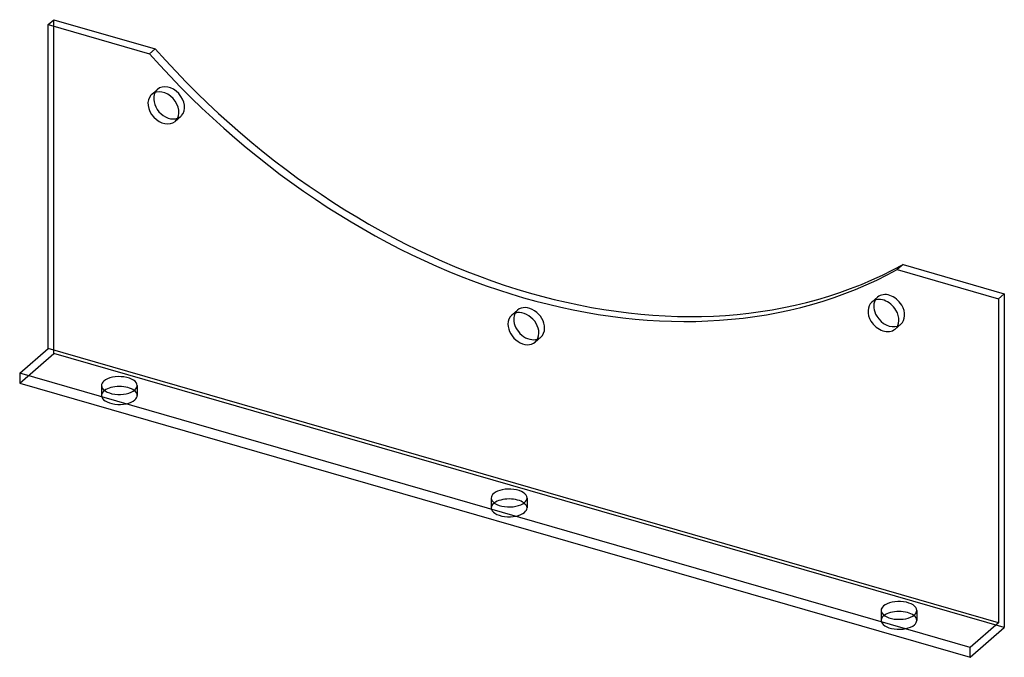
# Model space of a CAD drawing. Header units: millimetres. Extents: x -172 to 172, y -112 to 112.
import ezdxf

# ---------------------------------------------------------------- set-up
doc = ezdxf.new("R2010")
doc.units = ezdxf.units.MM
doc.layers.add('HIDDEN', color=7, linetype='Continuous')
doc.layers.add('THICK', color=7, linetype='Continuous')

msp = doc.modelspace()

# ---------------------------------------------------------------- linework, layer by layer
at = {"layer": 'HIDDEN'}
for p, q in [((-160.28, -5.26), (-160.28, 111.65)), ((-126.08, 85.49), (-124.08, 87.23)), ((-117.9, 76.04), (-115.9, 77.78)), ((125.89, 12.75), (127.89, 14.49)), ((-0.09, 8.19), (1.91, 9.92)), ((134.08, 3.31), (136.08, 5.04)), ((8.09, -1.26), (10.09, 0.47)), ((-172.28, -15.65), (-160.28, -5.26)), ((172.28, -101.26), (-160.28, -5.26)), ((-143.65, -16.48), (-143.65, -19.95)), ((-131.15, -16.48), (-131.15, -19.95)), ((-7.25, -55.86), (-7.25, -59.32)), ((5.25, -55.86), (5.25, -59.32)), ((129.15, -95.23), (129.15, -98.7)), ((141.65, -95.23), (141.65, -98.7))]:
    msp.add_line(p, q, dxfattribs=at)
for centre, major_axis, ratio, start_param, end_param in [((-119.99, 82.5), (-4.09, 4.72), 0.75, 0.085406, 0.286101), ((-119.99, 82.5), (-4.09, 4.72), 0.75, -0.00004, 0.085406), ((-119.99, 82.5), (-4.09, 4.72), 0.75, -3.056187, -0.00004), ((-119.99, 82.5), (-4.09, 4.72), 0.75, 2.855492, 3.141552), ((-119.99, 82.5), (-4.09, 4.72), 0.75, 3.141552, 3.226999), ((131.99, 9.76), (-4.09, 4.72), 0.75, 0.000117, 0.286101), ((131.99, 9.76), (-4.09, 4.72), 0.75, -1.79955, 0.000117), ((6, 5.2), (-4.09, 4.72), 0.75, -2.427868, -0.000041), ((131.99, 9.76), (-4.09, 4.72), 0.75, -3.141476, -1.79955), ((6, 5.2), (-4.09, 4.72), 0.75, -0.000041, 0.286101), ((6, 5.2), (-4.09, 4.72), 0.75, 3.141552, 3.855317), ((131.99, 9.76), (-4.09, 4.72), 0.75, 2.855492, 3.141709), ((6, 5.2), (-4.09, 4.72), 0.75, 2.855492, 3.141552), ((-137.4, -19.95), (6.25, 0), 0.5, 2.617994, 3.141499), ((-137.4, -19.95), (6.25, 0), 0.5, 3.141499, 5.759587), ((-137.4, -19.95), (6.25, 0), 0.5, 2.554125, 2.617994), ((-137.4, -19.95), (6.25, 0), 0.5, -0.000094, 0.587468), ((-137.4, -19.95), (6.25, 0), 0.5, -0.523599, -0.000094), ((-1, -59.32), (6.25, 0), 0.5, 2.617994, 3.141499), ((-1, -59.32), (6.25, 0), 0.5, 2.554125, 2.617994), ((-1, -59.32), (6.25, 0), 0.5, -0.000094, 0.587468), ((-1, -59.32), (6.25, 0), 0.5, 3.141499, 5.759587), ((-1, -59.32), (6.25, 0), 0.5, -0.523599, -0.000094), ((135.4, -98.7), (6.25, 0), 0.5, 2.617994, 3.141499), ((135.4, -98.7), (6.25, 0), 0.5, 3.141499, 5.759587), ((135.4, -98.7), (6.25, 0), 0.5, 2.554125, 2.617994), ((135.4, -98.7), (6.25, 0), 0.5, -0.000094, 0.587468), ((135.4, -98.7), (6.25, 0), 0.5, -0.523599, -0.000094)]:
    msp.add_ellipse(centre, major_axis=major_axis, ratio=ratio, start_param=start_param, end_param=end_param, dxfattribs=at)
at = {"layer": 'THICK'}
for p, q in [((-162.28, 109.92), (-160.28, 111.65)), ((-160.28, 111.65), (-124.84, 101.42)), ((-162.28, -3.53), (-162.28, 109.92)), ((-162.28, 109.92), (-126.84, 99.69)), ((-126.84, 99.69), (-124.84, 101.42)), ((136.84, 25.88), (134.84, 24.15)), ((134.84, 24.15), (170.28, 13.92)), ((136.84, 25.88), (172.28, 15.65)), ((170.28, 13.92), (172.28, 15.65)), ((170.28, 13.92), (170.28, -99.53)), ((172.28, 15.65), (172.28, -101.26)), ((-172.28, -12.19), (-162.28, -3.53)), ((170.28, -99.53), (-162.28, -3.53)), ((-172.28, -12.19), (-172.28, -15.65)), ((160.28, -108.19), (-172.28, -12.19)), ((-172.28, -15.65), (160.28, -111.65)), ((170.28, -99.53), (160.28, -108.19)), ((160.28, -111.65), (172.28, -101.26)), ((160.28, -111.65), (160.28, -108.19))]:
    msp.add_line(p, q, dxfattribs=at)
for centre, major_axis, ratio, start_param, end_param in [((6, 219.54), (-153.84, 177.64), 0.75, 1.586254, 2.982788), ((4, 217.81), (153.84, -177.64), 0.75, -1.555339, -0.158805), ((-121.99, 80.77), (4.09, -4.72), 0.75, 0.085406, 3.141552), ((-119.99, 82.5), (-4.09, 4.72), 0.75, 0.286101, 2.855492), ((-121.99, 80.77), (4.09, -4.72), 0.75, -3.056187, -0.00004), ((-121.99, 80.77), (4.09, -4.72), 0.75, 3.141552, 3.226999), ((-121.99, 80.77), (4.09, -4.72), 0.75, -0.00004, 0.085406), ((129.99, 8.03), (4.09, -4.72), 0.75, 1.342043, 3.141709), ((129.99, 8.03), (4.09, -4.72), 0.75, -3.141476, -1.79955), ((131.99, 9.76), (-4.09, 4.72), 0.75, 0.286101, 1.342043), ((4, 3.46), (4.09, -4.72), 0.75, 3.141552, 3.855317), ((4, 3.46), (4.09, -4.72), 0.75, 0.713724, 3.141552), ((6, 5.2), (-4.09, 4.72), 0.75, 0.286101, 0.713724), ((131.99, 9.76), (-4.09, 4.72), 0.75, 1.342043, 2.855492), ((129.99, 8.03), (4.09, -4.72), 0.75, 0.000117, 1.342043), ((4, 3.46), (4.09, -4.72), 0.75, -2.427868, -0.000041), ((6, 5.2), (-4.09, 4.72), 0.75, 0.713724, 2.855492), ((129.99, 8.03), (4.09, -4.72), 0.75, -1.79955, 0.000117), ((4, 3.46), (4.09, -4.72), 0.75, -0.000041, 0.713724), ((-137.4, -16.48), (-6.25, 0), 0.5, 3.141499, 5.759587), ((-137.4, -16.48), (-6.25, 0), 0.5, -0.523599, -0.000094), ((-137.4, -16.48), (-6.25, 0), 0.5, -0.000094, 2.617994), ((-137.4, -19.95), (6.25, 0), 0.5, 0.587468, 2.554125), ((-137.4, -16.48), (-6.25, 0), 0.5, 2.617994, 3.141499), ((-1, -55.86), (-6.25, 0), 0.5, -0.523599, -0.000094), ((-1, -55.86), (-6.25, 0), 0.5, 3.141499, 5.759587), ((-1, -55.86), (-6.25, 0), 0.5, -0.000094, 2.617994), ((-1, -59.32), (6.25, 0), 0.5, 0.587468, 2.554125), ((-1, -55.86), (-6.25, 0), 0.5, 2.617994, 3.141499), ((135.4, -95.23), (-6.25, 0), 0.5, 3.141499, 5.759587), ((135.4, -95.23), (-6.25, 0), 0.5, -0.523599, -0.000094), ((135.4, -95.23), (-6.25, 0), 0.5, -0.000094, 2.617994), ((135.4, -98.7), (6.25, 0), 0.5, 0.587468, 2.554125), ((135.4, -95.23), (-6.25, 0), 0.5, 2.617994, 3.141499)]:
    msp.add_ellipse(centre, major_axis=major_axis, ratio=ratio, start_param=start_param, end_param=end_param, dxfattribs=at)

doc.saveas('drawing.dxf')
